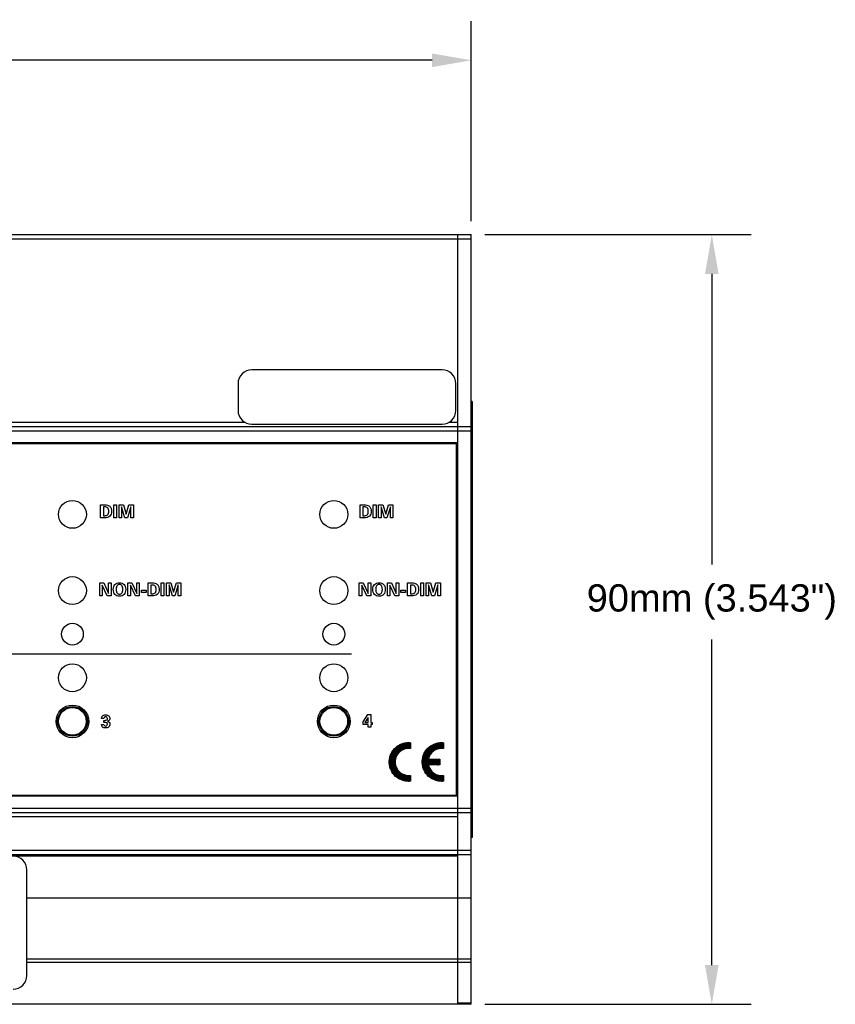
# Model space of a CAD drawing. Header units: inches. Extents: x 0.6 to 15.6, y 0.2 to 10.2.
# Tile 14 of 15: x 8.8 to 12.5, y 5.7 to 10.2. Entities that reach past the tile are written whole.
import ezdxf

# ---------------------------------------------------------------- set-up
doc = ezdxf.new("R2010")
doc.units = ezdxf.units.IN
doc.header["$LTSCALE"] = 0.935
doc.header["$MEASUREMENT"] = 0
doc.header["$PDMODE"] = 3
doc.header["$PDSIZE"] = 0.3125
doc.layers.get('0').update_dxf_attribs({"linetype": 'CONTINUOUS'})
doc.layers.get('Defpoints').update_dxf_attribs({"linetype": 'CONTINUOUS'})
for name, color, linetype in [('A', 1, 'CONTINUOUS'), ('DIMS', 5, 'CONTINUOUS'), ('SCREEN', 5, 'CONTINUOUS')]:
    doc.layers.add(name, color=color, linetype=linetype)
doc.styles.get("Standard").update_dxf_attribs({"font": 'ARIAL.TTF'})
doc.dimstyles.get("Standard").update_dxf_attribs({"dimtxt": 0.125, "dimasz": 0.18, "dimexe": 0.18, "dimexo": 0.0625, "dimgap": 0.09, "dimtad": 0, "dimtih": 1, "dimtoh": 1, "dimdec": 3, "dimzin": 4, "dimdsep": 46, "dimtxsty": 'STANDARD', "dimblk": '_FILLED', "dimblk1": '_FILLED', "dimblk2": '_FILLED', "dimcen": 0.09, "dimadec": 0, "dimazin": 0, "dimtol": 1, "dimtp": 0.001, "dimtm": 0.001, "dimtfac": 1, "dimtdec": 3, "dimtofl": 0, "dimtmove": 0, "dimatfit": 3, "dimldrblk": '_FILLED', "dimfxl": 1, "dimtolj": 1, "dimtzin": 4, "dimarcsym": 0})

# ---------------------------------------------------------------- blocks, each defined once
blk = doc.blocks.new('_FILLED')
at = {"color": 0, "linetype": 'ByBlock'}
blk.add_solid([(0, 0), (-1, 0.1736), (-1, -0.1736)], dxfattribs=at)
blk = doc.blocks.new('*D1')
at = {"layer": 'Defpoints', "color": 0, "lineweight": 0}
for p in [(10.8282, 9.9839), (2.3432, 9.1844), (10.8282, 9.1838)]:
    blk.add_point(p, dxfattribs=at)
at = {"layer": 'DIMS', "color": 0, "lineweight": -2}
for p, q in [((2.3432, 9.2469), (2.3432, 10.1639)), ((10.8282, 9.2463), (10.8282, 10.1639)), ((2.5232, 9.9839), (5.7043, 9.9839)), ((10.6482, 9.9839), (7.2646, 9.9839))]:
    blk.add_line(p, q, dxfattribs=at)
at = {"layer": 'DIMS', "color": 0, "lineweight": -2, "xscale": 0.18, "yscale": 0.18, "zscale": 0.18, "rotation": 180}
blk.add_blockref('_FILLED', (2.3432, 9.9839), dxfattribs=at)
at = {"layer": 'DIMS', "color": 0, "lineweight": -2, "xscale": 0.18, "yscale": 0.18, "zscale": 0.18}
blk.add_blockref('_FILLED', (10.8282, 9.9839), dxfattribs=at)
at = {"layer": 'DIMS', "color": 0, "insert": (6.4844, 9.9839), "char_height": 0.125, "attachment_point": 5}
blk.add_mtext('\\A1;215.5mm (8.484")', dxfattribs=at)
blk = doc.blocks.new('*D2')
at = {"layer": 'Defpoints', "color": 0, "lineweight": 0}
for p in [(10.8281, 9.1839), (10.8281, 5.6519), (11.9322, 5.6519)]:
    blk.add_point(p, dxfattribs=at)
at = {"layer": 'DIMS', "color": 0, "lineweight": -2}
for p, q in [((10.8906, 9.1839), (12.1122, 9.1839)), ((11.9322, 9.0039), (11.9322, 7.6698)), ((11.9322, 5.8319), (11.9322, 7.3259)), ((10.8906, 5.6519), (12.1122, 5.6519))]:
    blk.add_line(p, q, dxfattribs=at)
at = {"layer": 'DIMS', "color": 0, "lineweight": -2, "xscale": 0.18, "yscale": 0.18, "zscale": 0.18}
for p, rotation in [((11.9322, 9.1839), 90), ((11.9322, 5.6519), 270)]:
    blk.add_blockref('_FILLED', p, dxfattribs=dict(at, rotation=rotation))
at = {"layer": 'DIMS', "color": 0, "insert": (11.9322, 7.4979), "char_height": 0.125, "attachment_point": 5}
blk.add_mtext('\\A1;90mm (3.543")', dxfattribs=at)

msp = doc.modelspace()

# ---------------------------------------------------------------- linework, layer by layer
for p, q in [((2.4057, 9.1839), (10.7657, 9.1839)), ((10.7657, 8.2289), (10.7657, 9.1839)), ((10.7657, 9.1839), (10.8282, 9.1839)), ((10.7657, 8.3239), (10.7657, 9.1839)), ((10.8282, 5.6519), (10.8282, 9.1839)), ((2.4057, 9.1639), (10.7657, 9.1639)), ((10.7657, 9.1639), (10.8282, 9.1639)), ((10.6942, 8.5639), (9.8202, 8.5639)), ((9.7572, 8.5009), (9.7572, 8.3769)), ((10.7572, 8.3769), (10.7572, 8.5009)), ((10.8322, 8.4179), (10.8282, 8.4179)), ((10.8322, 8.4179), (10.8322, 6.4179)), ((6.1343, 8.3239), (9.7887, 8.3239)), ((10.7257, 8.3239), (10.7657, 8.3239)), ((2.4057, 8.3039), (10.7657, 8.3039)), ((2.4057, 8.2839), (10.7657, 8.2839)), ((9.8202, 8.3139), (10.6942, 8.3139)), ((10.7657, 8.3039), (10.8282, 8.3039)), ((10.7657, 6.5319), (10.7657, 8.3039)), ((10.7657, 8.2839), (10.8282, 8.2839)), ((10.8322, 8.2929), (10.8282, 8.2929)), ((10.7657, 8.2289), (2.4057, 8.2289)), ((10.7607, 8.2239), (2.4107, 8.2239)), ((10.7607, 6.6119), (10.7607, 8.2239)), ((10.7657, 6.6069), (2.4057, 6.6069)), ((2.4107, 6.6119), (10.7607, 6.6119)), ((10.7657, 5.6519), (10.7657, 6.6069)), ((2.4057, 6.5519), (10.7657, 6.5519)), ((10.7657, 6.5519), (10.8282, 6.5519)), ((2.4057, 6.5319), (10.7657, 6.5319)), ((10.7657, 6.5119), (2.4057, 6.5119)), ((10.7657, 6.5319), (10.8282, 6.5319)), ((10.7657, 6.3389), (10.7657, 6.5119)), ((10.8322, 6.5429), (10.8282, 6.5429)), ((10.8322, 6.4179), (10.8282, 6.4179)), ((2.4057, 6.3589), (10.7657, 6.3589)), ((2.4057, 6.3389), (10.7657, 6.3389)), ((2.4057, 6.333), (10.7657, 6.333)), ((10.7657, 6.3589), (10.8282, 6.3589)), ((10.7657, 6.3389), (10.8282, 6.3389)), ((10.7657, 5.6577), (10.7657, 6.333)), ((8.7877, 5.784), (8.7877, 6.269)), ((10.7657, 6.1389), (8.7877, 6.1389)), ((10.8282, 6.1389), (10.7657, 6.1389)), ((8.7877, 5.8601), (10.7657, 5.8601)), ((8.7877, 5.846), (10.7657, 5.846)), ((10.7657, 5.8601), (10.8282, 5.8601)), ((10.7657, 5.846), (10.8282, 5.846)), ((10.7657, 5.6519), (2.4057, 5.6519)), ((10.8282, 5.6577), (10.7657, 5.6577)), ((10.8282, 5.6519), (10.7657, 5.6519))]:
    msp.add_line(p, q)
for centre, radius in [((8.997, 7.9003), 0.064), ((10.197, 7.9003), 0.064), ((8.997, 7.5503), 0.064), ((10.197, 7.5503), 0.064), ((8.997, 7.3503), 0.05), ((10.197, 7.3503), 0.05), ((8.997, 7.1503), 0.064), ((10.197, 7.1503), 0.064), ((8.997, 6.9503), 0.075), ((10.197, 6.9503), 0.075)]:
    msp.add_circle(centre, radius)
for centre, start, end in [((9.8202, 8.5009), 90, 180), ((10.6942, 8.5009), 0, 90), ((9.8202, 8.3769), 180, 270), ((10.6942, 8.3769), 270, 360), ((8.7247, 6.269), 0, 90), ((8.7247, 5.784), 270, 360)]:
    msp.add_arc(centre, 0.063, start, end)
at = {"layer": 'A'}
for centre, radius in [((8.997, 6.9503), 0.0685), ((8.997, 6.9503), 0.0635), ((10.197, 6.9503), 0.0685), ((10.197, 6.9503), 0.0635)]:
    msp.add_circle(centre, radius, dxfattribs=at)
at = {"layer": 'SCREEN'}
for p, q in [((9.1265, 7.9442), (9.1452, 7.9442)), ((9.1265, 7.8842), (9.1265, 7.9442)), ((9.1457, 7.9344), (9.1392, 7.9344)), ((9.1392, 7.9344), (9.1392, 7.8941)), ((9.1866, 7.9442), (9.1993, 7.9442)), ((9.1866, 7.8842), (9.1866, 7.9442)), ((9.1993, 7.9442), (9.1993, 7.8842)), ((9.2109, 7.9442), (9.2312, 7.9442)), ((9.2109, 7.8842), (9.2109, 7.9442)), ((9.2224, 7.9349), (9.2224, 7.8842)), ((9.2381, 7.8842), (9.2224, 7.9349)), ((9.2312, 7.9442), (9.2437, 7.9009)), ((9.2437, 7.9009), (9.2562, 7.9442)), ((9.265, 7.9349), (9.2493, 7.8842)), ((9.2562, 7.9442), (9.2769, 7.9442)), ((9.265, 7.8842), (9.265, 7.9349)), ((9.2769, 7.9442), (9.2769, 7.8842)), ((10.318, 7.9442), (10.3367, 7.9442)), ((10.318, 7.8842), (10.318, 7.9442)), ((10.3372, 7.9344), (10.3307, 7.9344)), ((10.3307, 7.9344), (10.3307, 7.8941)), ((10.3781, 7.9442), (10.3908, 7.9442)), ((10.3781, 7.8842), (10.3781, 7.9442)), ((10.3908, 7.9442), (10.3908, 7.8842)), ((10.4024, 7.9442), (10.4227, 7.9442)), ((10.4024, 7.8842), (10.4024, 7.9442)), ((10.4139, 7.9349), (10.4139, 7.8842)), ((10.4296, 7.8842), (10.4139, 7.9349)), ((10.4227, 7.9442), (10.4352, 7.9009)), ((10.4352, 7.9009), (10.4477, 7.9442)), ((10.4565, 7.9349), (10.4408, 7.8842)), ((10.4477, 7.9442), (10.4684, 7.9442)), ((10.4565, 7.8842), (10.4565, 7.9349)), ((10.4684, 7.9442), (10.4684, 7.8842)), ((9.1452, 7.8842), (9.1265, 7.8842)), ((9.1392, 7.8941), (9.1457, 7.8941)), ((9.1993, 7.8842), (9.1866, 7.8842)), ((9.2224, 7.8842), (9.2109, 7.8842)), ((9.2493, 7.8842), (9.2381, 7.8842)), ((9.2769, 7.8842), (9.265, 7.8842)), ((10.3367, 7.8842), (10.318, 7.8842)), ((10.3307, 7.8941), (10.3372, 7.8941)), ((10.3908, 7.8842), (10.3781, 7.8842)), ((10.4139, 7.8842), (10.4024, 7.8842)), ((10.4408, 7.8842), (10.4296, 7.8842)), ((10.4684, 7.8842), (10.4565, 7.8842)), ((9.1222, 7.5859), (9.1407, 7.5859)), ((9.1222, 7.5258), (9.1222, 7.5859)), ((9.1337, 7.5755), (9.1337, 7.5258)), ((9.1571, 7.5258), (9.1337, 7.5755)), ((9.1407, 7.5859), (9.1633, 7.5376)), ((9.1633, 7.5859), (9.1748, 7.5859)), ((9.1633, 7.5376), (9.1633, 7.5859)), ((9.1748, 7.5859), (9.1748, 7.5258)), ((9.2513, 7.5859), (9.2698, 7.5859)), ((9.2513, 7.5258), (9.2513, 7.5859)), ((9.2861, 7.5258), (9.2628, 7.5755)), ((9.2628, 7.5755), (9.2628, 7.5258)), ((9.2698, 7.5859), (9.2924, 7.5376)), ((9.2924, 7.5859), (9.3039, 7.5859)), ((9.2924, 7.5376), (9.2924, 7.5859)), ((9.3039, 7.5859), (9.3039, 7.5258)), ((9.3134, 7.5528), (9.3349, 7.5528)), ((9.3134, 7.5418), (9.3134, 7.5528)), ((9.3349, 7.5528), (9.3349, 7.5418)), ((9.3444, 7.5859), (9.3632, 7.5859)), ((9.3444, 7.5258), (9.3444, 7.5859)), ((9.3637, 7.576), (9.3572, 7.576)), ((9.3572, 7.576), (9.3572, 7.5358)), ((9.4045, 7.5859), (9.4173, 7.5859)), ((9.4045, 7.5258), (9.4045, 7.5859)), ((9.4173, 7.5859), (9.4173, 7.5258)), ((9.4288, 7.5859), (9.4491, 7.5859)), ((9.4288, 7.5258), (9.4288, 7.5859)), ((9.4404, 7.5766), (9.4404, 7.5258)), ((9.456, 7.5258), (9.4404, 7.5766)), ((9.4491, 7.5859), (9.4617, 7.5425)), ((9.4617, 7.5425), (9.4742, 7.5859)), ((9.483, 7.5766), (9.4672, 7.5258)), ((9.4742, 7.5859), (9.4948, 7.5859)), ((9.483, 7.5258), (9.483, 7.5766)), ((9.4948, 7.5859), (9.4948, 7.5258)), ((10.3137, 7.5859), (10.3322, 7.5859)), ((10.3137, 7.5258), (10.3137, 7.5859)), ((10.3486, 7.5258), (10.3252, 7.5755)), ((10.3252, 7.5755), (10.3252, 7.5258)), ((10.3322, 7.5859), (10.3548, 7.5376)), ((10.3548, 7.5859), (10.3663, 7.5859)), ((10.3548, 7.5376), (10.3548, 7.5859)), ((10.3663, 7.5859), (10.3663, 7.5258)), ((10.4428, 7.5859), (10.4613, 7.5859)), ((10.4428, 7.5258), (10.4428, 7.5859)), ((10.4776, 7.5258), (10.4543, 7.5755)), ((10.4543, 7.5755), (10.4543, 7.5258)), ((10.4613, 7.5859), (10.4839, 7.5376)), ((10.4839, 7.5859), (10.4954, 7.5859)), ((10.4839, 7.5376), (10.4839, 7.5859)), ((10.4954, 7.5859), (10.4954, 7.5258)), ((10.5049, 7.5528), (10.5264, 7.5528)), ((10.5049, 7.5418), (10.5049, 7.5528)), ((10.5264, 7.5528), (10.5264, 7.5418)), ((10.5359, 7.5859), (10.5546, 7.5859)), ((10.5359, 7.5258), (10.5359, 7.5859)), ((10.5551, 7.576), (10.5487, 7.576)), ((10.5487, 7.576), (10.5487, 7.5358)), ((10.596, 7.5859), (10.6088, 7.5859)), ((10.596, 7.5258), (10.596, 7.5859)), ((10.6088, 7.5859), (10.6088, 7.5258)), ((10.6203, 7.5859), (10.6406, 7.5859)), ((10.6203, 7.5258), (10.6203, 7.5859)), ((10.6319, 7.5766), (10.6319, 7.5258)), ((10.6475, 7.5258), (10.6319, 7.5766)), ((10.6406, 7.5859), (10.6532, 7.5425)), ((10.6532, 7.5425), (10.6657, 7.5859)), ((10.6744, 7.5766), (10.6587, 7.5258)), ((10.6657, 7.5859), (10.6863, 7.5859)), ((10.6744, 7.5258), (10.6744, 7.5766)), ((10.6863, 7.5859), (10.6863, 7.5258)), ((9.1337, 7.5258), (9.1222, 7.5258)), ((9.1748, 7.5258), (9.1571, 7.5258)), ((9.2628, 7.5258), (9.2513, 7.5258)), ((9.3039, 7.5258), (9.2861, 7.5258)), ((9.3349, 7.5418), (9.3134, 7.5418)), ((9.3632, 7.5258), (9.3444, 7.5258)), ((9.3572, 7.5358), (9.3637, 7.5358)), ((9.4173, 7.5258), (9.4045, 7.5258)), ((9.4404, 7.5258), (9.4288, 7.5258)), ((9.4672, 7.5258), (9.456, 7.5258)), ((9.4948, 7.5258), (9.483, 7.5258)), ((10.3252, 7.5258), (10.3137, 7.5258)), ((10.3663, 7.5258), (10.3486, 7.5258)), ((10.4543, 7.5258), (10.4428, 7.5258)), ((10.4954, 7.5258), (10.4776, 7.5258)), ((10.5264, 7.5418), (10.5049, 7.5418)), ((10.5546, 7.5258), (10.5359, 7.5258)), ((10.5487, 7.5358), (10.5551, 7.5358)), ((10.6088, 7.5258), (10.596, 7.5258)), ((10.6319, 7.5258), (10.6203, 7.5258)), ((10.6587, 7.5258), (10.6475, 7.5258)), ((10.6863, 7.5258), (10.6744, 7.5258)), ((8.633, 7.2596), (10.2787, 7.2596)), ((9.1418, 6.9636), (9.1307, 6.9636)), ((10.331, 6.9475), (10.3537, 6.9813)), ((10.3546, 6.9678), (10.34, 6.9454)), ((10.3537, 6.9813), (10.3663, 6.9813)), ((10.3546, 6.9454), (10.3546, 6.9678)), ((10.3663, 6.9813), (10.3663, 6.9454)), ((9.131, 6.9364), (9.1419, 6.9364)), ((9.131, 6.9353), (9.131, 6.9364)), ((9.1419, 6.955), (9.1464, 6.955)), ((9.1419, 6.9453), (9.1419, 6.955)), ((9.1462, 6.9453), (9.1419, 6.9453)), ((10.331, 6.9358), (10.331, 6.9475)), ((10.3546, 6.9358), (10.331, 6.9358)), ((10.34, 6.9454), (10.3546, 6.9454)), ((10.3546, 6.9233), (10.3546, 6.9358)), ((10.3663, 6.9233), (10.3546, 6.9233)), ((10.3663, 6.9454), (10.3736, 6.9454)), ((10.3736, 6.9358), (10.3663, 6.9358)), ((10.3663, 6.9358), (10.3663, 6.9233)), ((10.3736, 6.9454), (10.3736, 6.9358)), ((10.4516, 6.7646), (10.5399, 6.853)), ((10.4516, 6.7662), (10.5383, 6.8529)), ((10.4517, 6.7678), (10.5367, 6.8529)), ((10.4517, 6.7695), (10.535, 6.8528)), ((10.4519, 6.7712), (10.5333, 6.8527)), ((10.452, 6.7729), (10.5316, 6.8525)), ((10.4522, 6.7747), (10.5298, 6.8523)), ((10.4525, 6.7765), (10.528, 6.8521)), ((10.4527, 6.7784), (10.5262, 6.8518)), ((10.4531, 6.7803), (10.5243, 6.8514)), ((10.4535, 6.7822), (10.5223, 6.8511)), ((10.4539, 6.7842), (10.5203, 6.8506)), ((10.4544, 6.7863), (10.5182, 6.8501)), ((10.455, 6.7885), (10.516, 6.8495)), ((10.4557, 6.7908), (10.5138, 6.8488)), ((10.4565, 6.7931), (10.5114, 6.848)), ((10.4574, 6.7956), (10.509, 6.8472)), ((10.4584, 6.7982), (10.5064, 6.8461)), ((10.4596, 6.801), (10.5036, 6.8449)), ((10.4611, 6.804), (10.5005, 6.8434)), ((10.4629, 6.8074), (10.4972, 6.8417)), ((10.4651, 6.8112), (10.4933, 6.8394)), ((10.4684, 6.816), (10.4885, 6.8362)), ((10.4759, 6.8252), (10.4794, 6.8286)), ((10.498, 6.8094), (10.5415, 6.8529)), ((10.5057, 6.8156), (10.5431, 6.8529)), ((10.5098, 6.8182), (10.5446, 6.8529)), ((10.5132, 6.8199), (10.5461, 6.8528)), ((10.5161, 6.8212), (10.5475, 6.8527)), ((10.5187, 6.8223), (10.549, 6.8526)), ((10.5211, 6.8231), (10.5495, 6.8515)), ((10.5234, 6.8238), (10.5495, 6.8499)), ((10.5256, 6.8244), (10.5495, 6.8483)), ((10.5276, 6.8249), (10.5495, 6.8467)), ((10.5295, 6.8253), (10.5495, 6.8452)), ((10.5314, 6.8256), (10.5495, 6.8436)), ((10.5333, 6.8258), (10.5495, 6.842)), ((10.535, 6.826), (10.5495, 6.8405)), ((10.5356, 6.8527), (10.5495, 6.8525)), ((10.5367, 6.8261), (10.5495, 6.8389)), ((10.5384, 6.8262), (10.5495, 6.8373)), ((10.54, 6.8263), (10.5495, 6.8358)), ((10.5415, 6.8263), (10.5495, 6.8342)), ((10.5431, 6.8262), (10.5495, 6.8326)), ((10.5446, 6.8261), (10.5495, 6.831)), ((10.546, 6.826), (10.5495, 6.8295)), ((10.5475, 6.8259), (10.5495, 6.8279)), ((10.5489, 6.8257), (10.5495, 6.8263)), ((10.5495, 6.8525), (10.5495, 6.8256)), ((10.6029, 6.7633), (10.6926, 6.853)), ((10.6029, 6.7649), (10.691, 6.8529)), ((10.603, 6.7681), (10.6878, 6.8529)), ((10.603, 6.7665), (10.6894, 6.8529)), ((10.6031, 6.7698), (10.6861, 6.8528)), ((10.6032, 6.7715), (10.6844, 6.8526)), ((10.6034, 6.7732), (10.6827, 6.8525)), ((10.6036, 6.775), (10.6809, 6.8523)), ((10.6038, 6.7768), (10.6791, 6.852)), ((10.6041, 6.7787), (10.6772, 6.8517)), ((10.6045, 6.7806), (10.6753, 6.8514)), ((10.6049, 6.7826), (10.6733, 6.851)), ((10.6053, 6.7846), (10.6713, 6.8505)), ((10.6059, 6.7867), (10.6692, 6.85)), ((10.6065, 6.7889), (10.667, 6.8494)), ((10.6072, 6.7911), (10.6647, 6.8487)), ((10.608, 6.7935), (10.6624, 6.8479)), ((10.6089, 6.796), (10.6599, 6.847)), ((10.6099, 6.7986), (10.6573, 6.8459)), ((10.6112, 6.8015), (10.6544, 6.8447)), ((10.6127, 6.8045), (10.6513, 6.8432)), ((10.6146, 6.808), (10.6479, 6.8413)), ((10.6169, 6.8119), (10.6439, 6.8389)), ((10.6204, 6.817), (10.6389, 6.8354)), ((10.6563, 6.815), (10.6941, 6.8529)), ((10.6606, 6.8178), (10.6957, 6.8529)), ((10.664, 6.8197), (10.6972, 6.8528)), ((10.667, 6.8211), (10.6987, 6.8527)), ((10.6697, 6.8222), (10.7001, 6.8526)), ((10.6721, 6.823), (10.7008, 6.8518)), ((10.6744, 6.8238), (10.7008, 6.8502)), ((10.6766, 6.8243), (10.7008, 6.8486)), ((10.6786, 6.8248), (10.7008, 6.847)), ((10.6806, 6.8252), (10.7008, 6.8454)), ((10.6825, 6.8256), (10.7008, 6.8439)), ((10.6843, 6.8258), (10.7008, 6.8423)), ((10.6861, 6.826), (10.7008, 6.8407)), ((10.687, 6.8527), (10.7008, 6.8525)), ((10.6878, 6.8261), (10.7008, 6.8392)), ((10.6895, 6.8262), (10.7008, 6.8376)), ((10.6911, 6.8263), (10.7008, 6.836)), ((10.6926, 6.8263), (10.7008, 6.8344)), ((10.6942, 6.8262), (10.7008, 6.8329)), ((10.6957, 6.8261), (10.7008, 6.8313)), ((10.6971, 6.826), (10.7008, 6.8297)), ((10.6986, 6.8259), (10.7008, 6.8282)), ((10.7, 6.8258), (10.7008, 6.8266)), ((10.7008, 6.8525), (10.7008, 6.8256)), ((10.4516, 6.763), (10.4951, 6.8066)), ((10.4516, 6.7615), (10.4889, 6.7988)), ((10.4517, 6.76), (10.4864, 6.7947)), ((10.4517, 6.7585), (10.4846, 6.7914)), ((10.4519, 6.757), (10.4833, 6.7884)), ((10.452, 6.7556), (10.4822, 6.7858)), ((10.4521, 6.7541), (10.4814, 6.7834)), ((10.4523, 6.7527), (10.4807, 6.7811)), ((10.4525, 6.7513), (10.4801, 6.779)), ((10.603, 6.7618), (10.6408, 6.7997)), ((10.603, 6.7602), (10.6381, 6.7953)), ((10.6031, 6.7587), (10.6362, 6.7919)), ((10.6032, 6.7573), (10.6348, 6.7889)), ((10.6033, 6.7558), (10.6337, 6.7863)), ((10.6034, 6.7544), (10.6328, 6.7838)), ((10.6036, 6.753), (10.6321, 6.7815)), ((10.6038, 6.7516), (10.6315, 6.7793)), ((10.4527, 6.75), (10.4796, 6.7769)), ((10.4529, 6.7486), (10.4792, 6.775)), ((10.4532, 6.7473), (10.479, 6.7731)), ((10.4534, 6.746), (10.4787, 6.7713)), ((10.4537, 6.7447), (10.4785, 6.7695)), ((10.454, 6.7434), (10.4784, 6.7678)), ((10.4543, 6.7422), (10.4783, 6.7662)), ((10.4546, 6.7409), (10.4783, 6.7646)), ((10.4549, 6.7396), (10.4783, 6.763)), ((10.4553, 6.7384), (10.4783, 6.7615)), ((10.4557, 6.7372), (10.4784, 6.76)), ((10.4561, 6.7361), (10.4785, 6.7585)), ((10.4565, 6.7349), (10.4787, 6.7571)), ((10.4569, 6.7337), (10.4788, 6.7557)), ((10.4573, 6.7326), (10.479, 6.7543)), ((10.4577, 6.7314), (10.4792, 6.753)), ((10.4582, 6.7303), (10.4795, 6.7516)), ((10.4587, 6.7292), (10.4798, 6.7503)), ((10.4591, 6.7281), (10.4801, 6.7491)), ((10.4596, 6.727), (10.4804, 6.7478)), ((10.4601, 6.7259), (10.4807, 6.7466)), ((10.4606, 6.7249), (10.4811, 6.7454)), ((10.4611, 6.7238), (10.4815, 6.7442)), ((10.4617, 6.7228), (10.4819, 6.743)), ((10.4622, 6.7217), (10.4823, 6.7419)), ((10.4628, 6.7207), (10.4828, 6.7407)), ((10.4634, 6.7197), (10.4832, 6.7396)), ((10.4639, 6.7187), (10.4837, 6.7385)), ((10.4645, 6.7178), (10.4842, 6.7375)), ((10.4651, 6.7168), (10.4847, 6.7364)), ((10.4657, 6.7158), (10.4852, 6.7353)), ((10.4663, 6.7149), (10.4858, 6.7343)), ((10.467, 6.7139), (10.4864, 6.7333)), ((10.604, 6.7502), (10.6311, 6.7773)), ((10.6042, 6.7488), (10.6327, 6.7773)), ((10.6045, 6.7475), (10.6343, 6.7773)), ((10.6047, 6.7462), (10.6358, 6.7773)), ((10.605, 6.7449), (10.6374, 6.7773)), ((10.6053, 6.7436), (10.639, 6.7773)), ((10.6056, 6.7424), (10.6405, 6.7773)), ((10.6059, 6.7411), (10.6421, 6.7773)), ((10.6063, 6.7399), (10.6437, 6.7773)), ((10.6066, 6.7386), (10.6453, 6.7773)), ((10.607, 6.7375), (10.6468, 6.7773)), ((10.6073, 6.7363), (10.6484, 6.7773)), ((10.6077, 6.7351), (10.65, 6.7773)), ((10.6082, 6.7339), (10.6516, 6.7773)), ((10.6086, 6.7328), (10.6531, 6.7773)), ((10.609, 6.7316), (10.6547, 6.7773)), ((10.6095, 6.7305), (10.6563, 6.7773)), ((10.6099, 6.7294), (10.6579, 6.7773)), ((10.6104, 6.7283), (10.6314, 6.7493)), ((10.6109, 6.7272), (10.6317, 6.748)), ((10.6114, 6.7261), (10.632, 6.7468)), ((10.6119, 6.7251), (10.6324, 6.7456)), ((10.6124, 6.724), (10.6328, 6.7444)), ((10.6129, 6.723), (10.6332, 6.7432)), ((10.6135, 6.7219), (10.6336, 6.7421)), ((10.614, 6.7209), (10.634, 6.7409)), ((10.6146, 6.7199), (10.6345, 6.7398)), ((10.6152, 6.7189), (10.635, 6.7387)), ((10.6157, 6.7179), (10.6354, 6.7376)), ((10.6163, 6.7169), (10.636, 6.7366)), ((10.617, 6.716), (10.6365, 6.7355)), ((10.6176, 6.715), (10.637, 6.7345)), ((10.6182, 6.7141), (10.6376, 6.7335)), ((10.6188, 6.7131), (10.6382, 6.7325)), ((10.6311, 6.7773), (10.683, 6.7773)), ((10.683, 6.7506), (10.6311, 6.7506)), ((10.6327, 6.7506), (10.6594, 6.7773)), ((10.6343, 6.7506), (10.661, 6.7773)), ((10.6359, 6.7506), (10.6626, 6.7773)), ((10.6375, 6.7506), (10.6641, 6.7773)), ((10.639, 6.7506), (10.6657, 6.7773)), ((10.6406, 6.7506), (10.6673, 6.7773)), ((10.6422, 6.7506), (10.6689, 6.7773)), ((10.6437, 6.7506), (10.6704, 6.7773)), ((10.6453, 6.7506), (10.672, 6.7773)), ((10.6469, 6.7506), (10.6736, 6.7773)), ((10.6485, 6.7506), (10.6752, 6.7773)), ((10.65, 6.7506), (10.6767, 6.7773)), ((10.6516, 6.7506), (10.6783, 6.7773)), ((10.6532, 6.7506), (10.6799, 6.7773)), ((10.6548, 6.7506), (10.6815, 6.7773)), ((10.6563, 6.7506), (10.683, 6.7773)), ((10.6579, 6.7506), (10.683, 6.7757)), ((10.6595, 6.7506), (10.683, 6.7742)), ((10.6611, 6.7506), (10.683, 6.7726)), ((10.6626, 6.7506), (10.683, 6.771)), ((10.6642, 6.7506), (10.683, 6.7694)), ((10.6658, 6.7506), (10.683, 6.7679)), ((10.6673, 6.7506), (10.683, 6.7663)), ((10.6689, 6.7506), (10.683, 6.7647)), ((10.6705, 6.7506), (10.683, 6.7631)), ((10.6721, 6.7506), (10.683, 6.7616)), ((10.6736, 6.7506), (10.683, 6.76)), ((10.6752, 6.7506), (10.683, 6.7584)), ((10.6768, 6.7506), (10.683, 6.7568)), ((10.6784, 6.7506), (10.683, 6.7553)), ((10.6799, 6.7506), (10.683, 6.7537)), ((10.6815, 6.7506), (10.683, 6.7521)), ((10.683, 6.7773), (10.683, 6.7506)), ((10.4676, 6.713), (10.4869, 6.7323)), ((10.4683, 6.7121), (10.4875, 6.7313)), ((10.4689, 6.7112), (10.4881, 6.7303)), ((10.4696, 6.7103), (10.4887, 6.7294)), ((10.4703, 6.7094), (10.4894, 6.7284)), ((10.471, 6.7085), (10.49, 6.7275)), ((10.4717, 6.7076), (10.4907, 6.7266)), ((10.4724, 6.7067), (10.4914, 6.7258)), ((10.4731, 6.7059), (10.4921, 6.7249)), ((10.4739, 6.7051), (10.4928, 6.724)), ((10.4746, 6.7042), (10.4935, 6.7232)), ((10.4753, 6.7034), (10.4942, 6.7223)), ((10.4761, 6.7026), (10.495, 6.7215)), ((10.4769, 6.7018), (10.4958, 6.7207)), ((10.4777, 6.701), (10.4965, 6.7199)), ((10.4785, 6.7002), (10.4973, 6.7191)), ((10.4792, 6.6995), (10.4981, 6.7184)), ((10.4801, 6.6987), (10.499, 6.7176)), ((10.4809, 6.6979), (10.4998, 6.7169)), ((10.4817, 6.6972), (10.5007, 6.7161)), ((10.4826, 6.6965), (10.5015, 6.7154)), ((10.4834, 6.6958), (10.5024, 6.7147)), ((10.4843, 6.6951), (10.5033, 6.7141)), ((10.4851, 6.6943), (10.5042, 6.7134)), ((10.486, 6.6936), (10.5051, 6.7127)), ((10.4869, 6.693), (10.5061, 6.7121)), ((10.4878, 6.6923), (10.507, 6.7115)), ((10.4887, 6.6916), (10.508, 6.7109)), ((10.4896, 6.691), (10.509, 6.7103)), ((10.4906, 6.6903), (10.51, 6.7097)), ((10.4915, 6.6897), (10.511, 6.7092)), ((10.4925, 6.6891), (10.512, 6.7086)), ((10.4934, 6.6885), (10.513, 6.7081)), ((10.4944, 6.6879), (10.5141, 6.7076)), ((10.4954, 6.6873), (10.5152, 6.7071)), ((10.4964, 6.6867), (10.5163, 6.7066)), ((10.4974, 6.6862), (10.5174, 6.7061)), ((10.4984, 6.6856), (10.5185, 6.7057)), ((10.4994, 6.685), (10.5197, 6.7053)), ((10.5005, 6.6845), (10.5208, 6.7049)), ((10.5015, 6.684), (10.522, 6.7045)), ((10.5026, 6.6835), (10.5232, 6.7041)), ((10.5037, 6.683), (10.5245, 6.7038)), ((10.5047, 6.6825), (10.5257, 6.7035)), ((10.5059, 6.682), (10.527, 6.7032)), ((10.507, 6.6815), (10.5283, 6.7029)), ((10.5081, 6.6811), (10.5296, 6.7026)), ((10.5092, 6.6807), (10.531, 6.7024)), ((10.5104, 6.6803), (10.5324, 6.7022)), ((10.5115, 6.6798), (10.5337, 6.7021)), ((10.5127, 6.6794), (10.5352, 6.7019)), ((10.5139, 6.679), (10.5367, 6.7018)), ((10.5151, 6.6787), (10.5381, 6.7017)), ((10.5163, 6.6783), (10.5397, 6.7017)), ((10.5176, 6.678), (10.5413, 6.7017)), ((10.5188, 6.6777), (10.5429, 6.7017)), ((10.5201, 6.6774), (10.5445, 6.7018)), ((10.5214, 6.6771), (10.5462, 6.7019)), ((10.5227, 6.6768), (10.548, 6.7021)), ((10.524, 6.6765), (10.5495, 6.702)), ((10.5253, 6.6763), (10.5495, 6.7005)), ((10.5266, 6.6761), (10.5495, 6.6989)), ((10.528, 6.6759), (10.5495, 6.6973)), ((10.5294, 6.6757), (10.5495, 6.6957)), ((10.5308, 6.6755), (10.5495, 6.6942)), ((10.5323, 6.6754), (10.5495, 6.6926)), ((10.5327, 6.7024), (10.5494, 6.7023)), ((10.5337, 6.6752), (10.5495, 6.691)), ((10.5352, 6.6751), (10.5495, 6.6894)), ((10.5367, 6.6751), (10.5495, 6.6879)), ((10.5495, 6.7023), (10.5495, 6.6754)), ((10.6195, 6.7122), (10.6388, 6.7315)), ((10.6202, 6.7113), (10.6394, 6.7305)), ((10.6208, 6.7104), (10.64, 6.7295)), ((10.6215, 6.7095), (10.6406, 6.7286)), ((10.6222, 6.7086), (10.6413, 6.7277)), ((10.6229, 6.7078), (10.6419, 6.7268)), ((10.6236, 6.7069), (10.6426, 6.7259)), ((10.6244, 6.7061), (10.6433, 6.725)), ((10.6251, 6.7052), (10.644, 6.7241)), ((10.6258, 6.7044), (10.6447, 6.7233)), ((10.6266, 6.7036), (10.6455, 6.7225)), ((10.6273, 6.7028), (10.6462, 6.7216)), ((10.6281, 6.7019), (10.647, 6.7208)), ((10.6289, 6.7012), (10.6478, 6.72)), ((10.6297, 6.7004), (10.6485, 6.7193)), ((10.6305, 6.6996), (10.6494, 6.7185)), ((10.6313, 6.6988), (10.6502, 6.7177)), ((10.6321, 6.6981), (10.651, 6.717)), ((10.6329, 6.6973), (10.6519, 6.7163)), ((10.6338, 6.6966), (10.6527, 6.7155)), ((10.6346, 6.6959), (10.6536, 6.7149)), ((10.6355, 6.6951), (10.6545, 6.7142)), ((10.6363, 6.6945), (10.6554, 6.7135)), ((10.6372, 6.6938), (10.6563, 6.7128)), ((10.6381, 6.6931), (10.6573, 6.7122)), ((10.639, 6.6924), (10.6582, 6.7116)), ((10.6399, 6.6917), (10.6592, 6.711)), ((10.6408, 6.6911), (10.6601, 6.7104)), ((10.6418, 6.6904), (10.6611, 6.7098)), ((10.6427, 6.6898), (10.6621, 6.7093)), ((10.6437, 6.6892), (10.6632, 6.7087)), ((10.6446, 6.6886), (10.6642, 6.7082)), ((10.6456, 6.688), (10.6653, 6.7077)), ((10.6466, 6.6874), (10.6664, 6.7072)), ((10.6476, 6.6868), (10.6675, 6.7067)), ((10.6486, 6.6863), (10.6686, 6.7062)), ((10.6496, 6.6857), (10.6697, 6.7058)), ((10.6506, 6.6851), (10.6708, 6.7053)), ((10.6517, 6.6846), (10.672, 6.7049)), ((10.6527, 6.6841), (10.6732, 6.7046)), ((10.6538, 6.6836), (10.6744, 6.7042)), ((10.6548, 6.6831), (10.6756, 6.7038)), ((10.6559, 6.6826), (10.6769, 6.7035)), ((10.657, 6.6821), (10.6781, 6.7032)), ((10.6582, 6.6816), (10.6794, 6.7029)), ((10.6593, 6.6812), (10.6807, 6.7027)), ((10.6604, 6.6808), (10.6821, 6.7024)), ((10.6615, 6.6803), (10.6835, 6.7022)), ((10.6627, 6.6799), (10.6849, 6.7021)), ((10.6639, 6.6795), (10.6863, 6.7019)), ((10.6651, 6.6791), (10.6877, 6.7018)), ((10.6663, 6.6788), (10.6892, 6.7017)), ((10.6675, 6.6784), (10.6908, 6.7017)), ((10.6687, 6.678), (10.6923, 6.7017)), ((10.67, 6.6777), (10.6939, 6.7017)), ((10.6712, 6.6774), (10.6956, 6.7018)), ((10.6725, 6.6771), (10.6973, 6.7019)), ((10.6738, 6.6768), (10.699, 6.7021)), ((10.6751, 6.6766), (10.7008, 6.7023)), ((10.6764, 6.6763), (10.7008, 6.7007)), ((10.6778, 6.6761), (10.7008, 6.6991)), ((10.6791, 6.6759), (10.7008, 6.6976)), ((10.6805, 6.6757), (10.7008, 6.696)), ((10.6819, 6.6755), (10.7008, 6.6944)), ((10.6834, 6.6754), (10.7008, 6.6929)), ((10.6848, 6.6753), (10.7008, 6.6913)), ((10.6863, 6.6751), (10.7008, 6.6897)), ((10.6877, 6.6751), (10.7008, 6.6881)), ((10.7008, 6.7023), (10.7008, 6.7023)), ((10.7008, 6.7023), (10.7008, 6.6754)), ((10.5382, 6.675), (10.5495, 6.6863)), ((10.5397, 6.675), (10.5495, 6.6847)), ((10.5413, 6.675), (10.5495, 6.6832)), ((10.5429, 6.675), (10.5495, 6.6816)), ((10.5445, 6.6751), (10.5495, 6.68)), ((10.5462, 6.6751), (10.5495, 6.6785)), ((10.5479, 6.6753), (10.5495, 6.6768)), ((10.5495, 6.6754), (10.5494, 6.6754)), ((10.6893, 6.675), (10.7008, 6.6866)), ((10.6908, 6.675), (10.7008, 6.685)), ((10.6924, 6.675), (10.7008, 6.6834)), ((10.694, 6.675), (10.7008, 6.6818)), ((10.6956, 6.6751), (10.7008, 6.6803)), ((10.6973, 6.6751), (10.7008, 6.6787)), ((10.699, 6.6753), (10.7008, 6.6771)), ((10.7008, 6.6754), (10.7008, 6.6754))]:
    msp.add_line(p, q, dxfattribs=at)
for centre, start, end in [((10.6919, 6.764), 81.7533, 167.6484), ((10.6919, 6.7639), 192.3314, 278.2413)]:
    msp.add_arc(centre, 0.0623, start, end, dxfattribs=at)
for points, knots in [([(9.1452, 7.9442), (9.1493, 7.9442), (9.1565, 7.9439), (9.1673, 7.9392), (9.1739, 7.931), (9.1766, 7.9219), (9.1773, 7.9124), (9.176, 7.9015), (9.1671, 7.8869), (9.1535, 7.8842), (9.1452, 7.8842)], [0, 0, 0, 0, 0.01214027, 0.02139219, 0.03461622, 0.04184326, 0.04984838, 0.06294989, 0.0740811, 0.09897642, 0.09897642, 0.09897642, 0.09897642]), ([(9.1457, 7.8941), (9.1505, 7.8941), (9.1588, 7.896), (9.1632, 7.9057), (9.1639, 7.9141), (9.1632, 7.9225), (9.1588, 7.9323), (9.1505, 7.9344), (9.1457, 7.9344)], [0, 0, 0, 0, 0.01444033, 0.02141356, 0.03039965, 0.03959829, 0.046696, 0.06116804, 0.06116804, 0.06116804, 0.06116804]), ([(10.3367, 7.9442), (10.3408, 7.9442), (10.348, 7.9439), (10.3588, 7.9392), (10.3654, 7.931), (10.368, 7.9219), (10.3688, 7.9124), (10.3675, 7.9015), (10.3586, 7.8869), (10.345, 7.8842), (10.3367, 7.8842)], [0, 0, 0, 0, 0.01215594, 0.02139352, 0.03461756, 0.04184459, 0.04984971, 0.06295032, 0.07408473, 0.09898005, 0.09898005, 0.09898005, 0.09898005]), ([(10.3372, 7.8941), (10.342, 7.8941), (10.3503, 7.896), (10.3547, 7.9057), (10.3554, 7.9141), (10.3547, 7.9225), (10.3503, 7.9323), (10.342, 7.9344), (10.3372, 7.9344)], [0, 0, 0, 0, 0.01443662, 0.02141626, 0.03040259, 0.03960147, 0.04670548, 0.06117381, 0.06117381, 0.06117381, 0.06117381]), ([(9.1844, 7.5562), (9.1844, 7.5605), (9.1854, 7.5686), (9.1914, 7.5791), (9.2013, 7.5857), (9.2131, 7.5873), (9.2249, 7.5857), (9.2347, 7.5791), (9.2407, 7.5686), (9.2417, 7.56), (9.2417, 7.5553), (9.2417, 7.5548)], [0, 0, 0, 0, 0.01290937, 0.02412936, 0.03511178, 0.04716607, 0.05917381, 0.07011711, 0.08139867, 0.09424758, 0.09558135, 0.09558135, 0.09558135, 0.09558135]), ([(9.2417, 7.5548), (9.2416, 7.5509), (9.2405, 7.543), (9.2349, 7.5327), (9.225, 7.5259), (9.2131, 7.5243), (9.2012, 7.5259), (9.1912, 7.5326), (9.1854, 7.5434), (9.1844, 7.5517), (9.1844, 7.5562)], [0, 0, 0, 0, 0.01190928, 0.0233311, 0.03431358, 0.0464569, 0.05863891, 0.06964296, 0.08101479, 0.09432631, 0.09432631, 0.09432631, 0.09432631]), ([(9.2282, 7.5561), (9.2282, 7.5593), (9.2278, 7.565), (9.225, 7.5724), (9.2197, 7.5773), (9.213, 7.5785), (9.2063, 7.5773), (9.201, 7.5724), (9.1983, 7.5649), (9.1978, 7.5593), (9.1978, 7.5561)], [0, 0, 0, 0, 0.00952023, 0.01703062, 0.02341045, 0.03009125, 0.03674822, 0.04313704, 0.0506286, 0.06013533, 0.06013533, 0.06013533, 0.06013533]), ([(9.1978, 7.5561), (9.1978, 7.5529), (9.1983, 7.5471), (9.201, 7.5395), (9.2063, 7.5346), (9.213, 7.5334), (9.2198, 7.5346), (9.2251, 7.5395), (9.2278, 7.5471), (9.2282, 7.5529), (9.2282, 7.5561)], [0, 0, 0, 0, 0.00968379, 0.01723855, 0.02362794, 0.03033108, 0.03705971, 0.04345313, 0.05102271, 0.06069583, 0.06069583, 0.06069583, 0.06069583]), ([(9.3632, 7.5859), (9.3672, 7.5859), (9.3744, 7.5856), (9.3853, 7.5808), (9.3918, 7.5727), (9.3945, 7.5635), (9.3952, 7.5541), (9.394, 7.5432), (9.385, 7.5286), (9.3715, 7.5258), (9.3632, 7.5258)], [0, 0, 0, 0, 0.01214027, 0.02139219, 0.03461622, 0.04184514, 0.04985222, 0.06295235, 0.07408667, 0.09897824, 0.09897824, 0.09897824, 0.09897824]), ([(9.3637, 7.5358), (9.3685, 7.5358), (9.3767, 7.5377), (9.3812, 7.5473), (9.3818, 7.5557), (9.3812, 7.5642), (9.3768, 7.574), (9.3685, 7.576), (9.3637, 7.576)], [0, 0, 0, 0, 0.01443662, 0.02140883, 0.03039792, 0.03959368, 0.0466956, 0.06116259, 0.06116259, 0.06116259, 0.06116259]), ([(10.3759, 7.5562), (10.3759, 7.5605), (10.3769, 7.5686), (10.3829, 7.5791), (10.3928, 7.5857), (10.4046, 7.5873), (10.4164, 7.5857), (10.4262, 7.5791), (10.4322, 7.5686), (10.4332, 7.56), (10.4331, 7.5553), (10.4331, 7.5548)], [0, 0, 0, 0, 0.01290684, 0.02412814, 0.035102, 0.04715484, 0.05916694, 0.07010658, 0.08139015, 0.09423788, 0.09557171, 0.09557171, 0.09557171, 0.09557171]), ([(10.4331, 7.5548), (10.4331, 7.5509), (10.432, 7.543), (10.4264, 7.5327), (10.4165, 7.5259), (10.4046, 7.5243), (10.3927, 7.5259), (10.3827, 7.5326), (10.3769, 7.5434), (10.3759, 7.5517), (10.3759, 7.5562)], [0, 0, 0, 0, 0.01190906, 0.02332917, 0.03431286, 0.04645473, 0.05863674, 0.06964079, 0.08100815, 0.09431868, 0.09431868, 0.09431868, 0.09431868]), ([(10.4197, 7.5561), (10.4197, 7.5593), (10.4193, 7.565), (10.4165, 7.5724), (10.4112, 7.5773), (10.4045, 7.5785), (10.3978, 7.5773), (10.3925, 7.5724), (10.3898, 7.5649), (10.3893, 7.5593), (10.3893, 7.5561)], [0, 0, 0, 0, 0.00952028, 0.01703201, 0.02340926, 0.03008958, 0.0367403, 0.04312213, 0.05061485, 0.0601212, 0.0601212, 0.0601212, 0.0601212]), ([(10.3893, 7.5561), (10.3893, 7.5529), (10.3898, 7.5471), (10.3925, 7.5395), (10.3978, 7.5346), (10.4045, 7.5334), (10.4113, 7.5346), (10.4166, 7.5395), (10.4193, 7.5471), (10.4197, 7.5529), (10.4197, 7.5561)], [0, 0, 0, 0, 0.00968327, 0.01723548, 0.02362487, 0.03032801, 0.03706241, 0.04346024, 0.05102756, 0.06070008, 0.06070008, 0.06070008, 0.06070008]), ([(10.5546, 7.5859), (10.5587, 7.5859), (10.5659, 7.5856), (10.5768, 7.5808), (10.5833, 7.5727), (10.586, 7.5635), (10.5867, 7.5541), (10.5855, 7.5432), (10.5765, 7.5286), (10.5629, 7.5258), (10.5546, 7.5258)], [0, 0, 0, 0, 0.01215594, 0.02139352, 0.03461756, 0.04184749, 0.04985461, 0.06295399, 0.07408884, 0.09898791, 0.09898791, 0.09898791, 0.09898791]), ([(10.5551, 7.5358), (10.56, 7.5358), (10.5682, 7.5377), (10.5727, 7.5473), (10.5733, 7.5557), (10.5727, 7.5642), (10.5683, 7.574), (10.56, 7.576), (10.5551, 7.576)], [0, 0, 0, 0, 0.01443662, 0.02141365, 0.03040291, 0.03959885, 0.04670549, 0.06117249, 0.06117249, 0.06117249, 0.06117249]), ([(9.1307, 6.9636), (9.1308, 6.968), (9.1333, 6.9753), (9.142, 6.9795), (9.1496, 6.9803), (9.1573, 6.9795), (9.1638, 6.976), (9.1679, 6.9702), (9.1687, 6.9654), (9.1686, 6.9628), (9.1686, 6.9626)], [0, 0, 0, 0, 0.01311788, 0.01986781, 0.02791493, 0.03583886, 0.04276072, 0.04933432, 0.05635241, 0.05702156, 0.05702156, 0.05702156, 0.05702156]), ([(9.1495, 6.9715), (9.1475, 6.9715), (9.1431, 6.97), (9.1418, 6.9657), (9.1418, 6.9636)], [0, 0, 0, 0, 0.00593735, 0.01206589, 0.01206589, 0.01206589, 0.01206589]), ([(9.1464, 6.955), (9.1493, 6.955), (9.1539, 6.9549), (9.1572, 6.9593), (9.1577, 6.9639), (9.1563, 6.9699), (9.1516, 6.9715), (9.1495, 6.9715)], [0, 0, 0, 0, 0.00881567, 0.01186508, 0.01563413, 0.02228376, 0.0285522, 0.0285522, 0.0285522, 0.0285522]), ([(9.1686, 6.9626), (9.1686, 6.9613), (9.1682, 6.9586), (9.1657, 6.9534), (9.1615, 6.9512), (9.1587, 6.9504)], [0, 0, 0, 0, 0.00398539, 0.0080726, 0.01682602, 0.01682602, 0.01682602, 0.01682602]), ([(9.1423, 6.9208), (9.142, 6.9209), (9.1396, 6.9215), (9.1336, 6.9245), (9.131, 6.9312), (9.131, 6.9353)], [0, 0, 0, 0, 0.000837, 0.00729814, 0.01943677, 0.01943677, 0.01943677, 0.01943677]), ([(9.1419, 6.9364), (9.1419, 6.9344), (9.1432, 6.93), (9.1496, 6.9278), (9.1562, 6.9302), (9.1575, 6.9353), (9.1575, 6.9377), (9.1575, 6.9379)], [0, 0, 0, 0, 0.00610935, 0.01193336, 0.01827995, 0.02497065, 0.02561708, 0.02561708, 0.02561708, 0.02561708]), ([(9.1587, 6.9504), (9.1616, 6.9497), (9.1675, 6.9467), (9.1696, 6.9379), (9.1682, 6.9303), (9.1636, 6.9244), (9.1569, 6.9207), (9.1494, 6.9197), (9.1444, 6.9202), (9.1423, 6.9208)], [0, 0, 0, 0, 0.00896871, 0.01781388, 0.02491075, 0.03189938, 0.03931505, 0.04752218, 0.0541929, 0.0541929, 0.0541929, 0.0541929]), ([(9.1575, 6.9379), (9.1574, 6.9389), (9.1571, 6.941), (9.1539, 6.9453), (9.1492, 6.9453), (9.1462, 6.9453)], [0, 0, 0, 0, 0.00313628, 0.006205, 0.01518108, 0.01518108, 0.01518108, 0.01518108]), ([(10.5494, 6.6754), (10.5255, 6.673), (10.486, 6.6861), (10.4608, 6.7213), (10.4529, 6.7449), (10.4509, 6.764), (10.4529, 6.7831), (10.4608, 6.8066), (10.4836, 6.8383), (10.5159, 6.8513), (10.5356, 6.8527)], [0, 0, 0, 0, 0.072191, 0.1083627, 0.1269606, 0.1462082, 0.1654555, 0.1840548, 0.2202294, 0.2794607, 0.2794607, 0.2794607, 0.2794607]), ([(10.5495, 6.8256), (10.5324, 6.8281), (10.5036, 6.8195), (10.4822, 6.7909), (10.4763, 6.764), (10.4822, 6.7371), (10.5005, 6.7126), (10.5208, 6.704), (10.5327, 6.7024)], [0, 0, 0, 0, 0.0517664, 0.0777176, 0.1047485, 0.1317962, 0.1577492, 0.1937882, 0.1937882, 0.1937882, 0.1937882]), ([(10.7008, 6.6754), (10.6768, 6.673), (10.6374, 6.6861), (10.6121, 6.7213), (10.6043, 6.7449), (10.6022, 6.764), (10.6043, 6.7831), (10.6121, 6.8066), (10.635, 6.8383), (10.6673, 6.8513), (10.687, 6.8527)], [0, 0, 0, 0, 0.0722022, 0.1083787, 0.1269775, 0.1462252, 0.1654723, 0.1840715, 0.2202471, 0.2794961, 0.2794961, 0.2794961, 0.2794961])]:
    msp.add_open_spline(points, degree=3, knots=knots, dxfattribs=at)

# ---------------------------------------------------------------- dimensions: what is measured, and where the dimension line sits
at = {"layer": 'DIMS'}
dim = msp.add_linear_dim(base=(10.8282, 9.9839), p1=(2.3432, 9.1844), p2=(10.8282, 9.1838), text='215.5mm (8.484")', dimstyle='STANDARD', dxfattribs=at)
dim.commit()
dim.dimension.update_dxf_attribs({"geometry": '*D1', "text_midpoint": (6.4844, 9.9839), "dimtype": 160})
dim = msp.add_linear_dim(base=(11.9322, 5.6519), p1=(10.8281, 9.1839), p2=(10.8281, 5.6519), angle=270, text='90mm (3.543")', dimstyle='STANDARD', dxfattribs=at)
dim.commit()
dim.dimension.update_dxf_attribs({"geometry": '*D2', "text_midpoint": (11.9322, 7.4979), "dimtype": 160})

doc.saveas('drawing.dxf')
